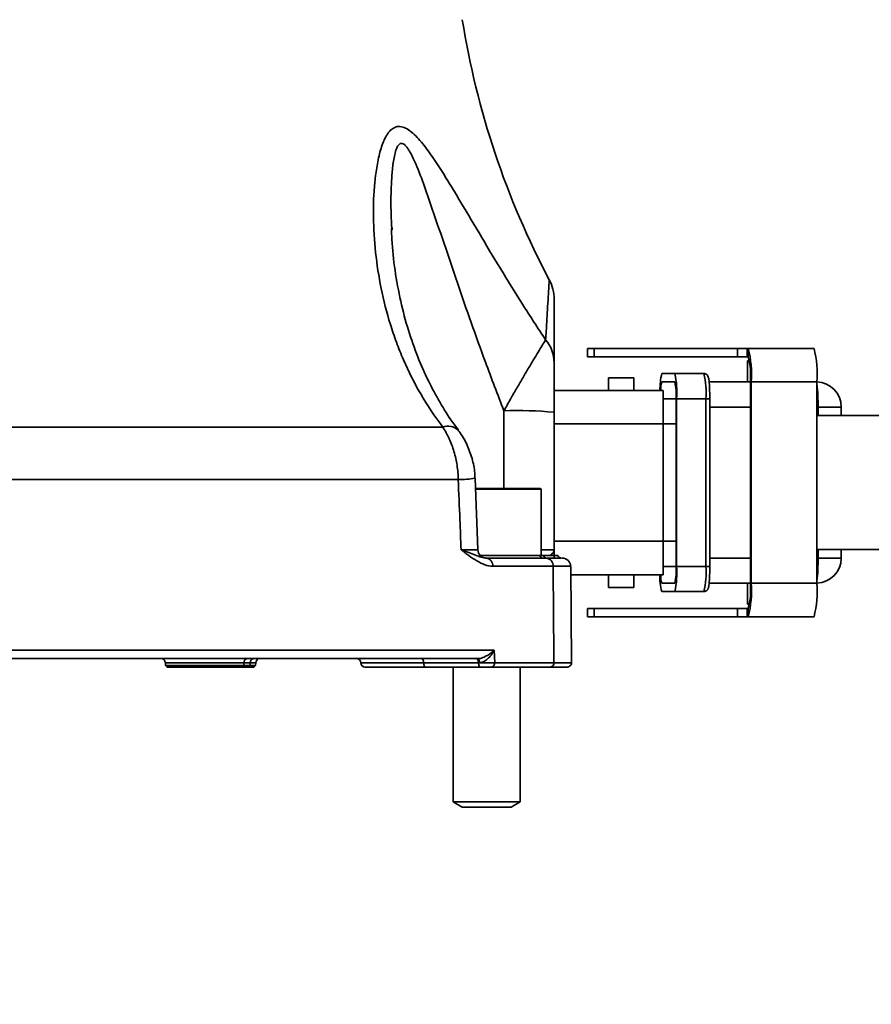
# Model space of a CAD drawing. Header units: millimetres. Extents: x 0 to 297, y 0 to 209.
# Tile 23 of 46: x 130 to 140, y 35 to 47. Entities that reach past the tile are written whole.
import ezdxf

# ---------------------------------------------------------------- set-up
doc = ezdxf.new("R2010")
doc.units = ezdxf.units.MM
doc.layers.add('图层0', color=7, linetype='Continuous')
doc.styles.add('SLDTEXTSTYLE0', font='SIMSUN.TTC')
doc.styles.add('SLDTEXTSTYLE5', font='SIMSUN.TTC', dxfattribs={"bigfont": 'bigfont'})
doc.dimstyles.new('SLDDIMSTYLE0', dxfattribs={"dimtxt": 4.5, "dimasz": 3, "dimexe": 0, "dimexo": 0.0625, "dimgap": 1.125, "dimtad": 2, "dimlfac": 10, "dimrnd": 1e-09, "dimzin": 12, "dimdsep": 46, "dimtxsty": 'SLDTEXTSTYLE0', "dimsah": 1, "dimcen": 0.09, "dimadec": 0, "dimazin": 3, "dimtfac": 1, "dimtofl": 0, "dimtmove": 0, "dimatfit": 3, "dimfxl": 0, "dimfrac": 2, "dimtolj": 1, "dimtzin": 12, "dimarcsym": 0})
doc.dimstyles.new('SLDDIMSTYLE10', dxfattribs={"dimtxt": 3.5, "dimasz": 3, "dimexe": 0, "dimexo": 0.0625, "dimgap": 0.875, "dimtad": 0, "dimtih": 1, "dimtoh": 1, "dimlfac": 2, "dimrnd": 1e-09, "dimzin": 12, "dimdsep": 46, "dimtxsty": 'SLDTEXTSTYLE0', "dimblk1": 'NONE', "dimblk2": 'NONE', "dimsah": 1, "dimcen": 0, "dimadec": 0, "dimazin": 3, "dimtol": 1, "dimtp": 0.01, "dimtfac": 1, "dimtmove": 0, "dimatfit": 3, "dimldrblk": 'NONE', "dimfxl": 0, "dimfrac": 2, "dimtolj": 1, "dimarcsym": 0})
doc.dimstyles.new('SLDDIMSTYLE12', dxfattribs={"dimtxt": 3.5, "dimasz": 3, "dimexe": 0, "dimexo": 0.0625, "dimgap": 0.875, "dimtad": 0, "dimtih": 1, "dimtoh": 1, "dimdec": 6, "dimlfac": 2, "dimrnd": 1e-09, "dimzin": 12, "dimdsep": 46, "dimtxsty": 'SLDTEXTSTYLE0', "dimblk1": 'NONE', "dimblk2": 'NONE', "dimsah": 1, "dimcen": 0, "dimadec": 0, "dimazin": 3, "dimtfac": 1, "dimtmove": 0, "dimatfit": 3, "dimldrblk": 'NONE', "dimfxl": 0, "dimfrac": 2, "dimtolj": 1, "dimtzin": 12, "dimarcsym": 0})
doc.dimstyles.new('SLDDIMSTYLE7', dxfattribs={"dimtxt": 3.5, "dimasz": 3, "dimexe": 0, "dimexo": 0.0625, "dimgap": 0.875, "dimtad": 0, "dimtih": 1, "dimtoh": 1, "dimlfac": 3, "dimrnd": 1e-09, "dimzin": 12, "dimdsep": 46, "dimtxsty": 'SLDTEXTSTYLE0', "dimblk1": 'NONE', "dimblk2": 'NONE', "dimsah": 1, "dimcen": 0, "dimadec": 0, "dimazin": 3, "dimtfac": 1, "dimtmove": 0, "dimatfit": 3, "dimldrblk": 'NONE', "dimfxl": 0, "dimfrac": 2, "dimtolj": 1, "dimtzin": 12, "dimarcsym": 0})
doc.dimstyles.new('SLDDIMSTYLE8', dxfattribs={"dimtxt": 3.5, "dimasz": 3, "dimexe": 0, "dimexo": 0.0625, "dimgap": 0.875, "dimtad": 0, "dimtih": 1, "dimtoh": 1, "dimlfac": 3, "dimrnd": 1e-09, "dimzin": 12, "dimdsep": 46, "dimtxsty": 'SLDTEXTSTYLE0', "dimblk1": 'NONE', "dimblk2": 'NONE', "dimsah": 1, "dimcen": 0, "dimadec": 0, "dimazin": 3, "dimtol": 1, "dimtp": 0.03, "dimtfac": 1, "dimtmove": 0, "dimatfit": 3, "dimldrblk": 'NONE', "dimfxl": 0, "dimfrac": 2, "dimtolj": 1, "dimarcsym": 0})
doc.dimstyles.new('SLDDIMSTYLE9', dxfattribs={"dimtxt": 3.5, "dimasz": 3, "dimexe": 0, "dimexo": 0.0625, "dimgap": 0.875, "dimtad": 0, "dimtih": 1, "dimtoh": 1, "dimlfac": 2, "dimrnd": 1e-09, "dimzin": 12, "dimdsep": 46, "dimtxsty": 'SLDTEXTSTYLE0', "dimblk1": 'NONE', "dimblk2": 'NONE', "dimsah": 1, "dimcen": 0, "dimadec": 0, "dimazin": 3, "dimtfac": 1, "dimtmove": 0, "dimatfit": 3, "dimldrblk": 'NONE', "dimfxl": 0, "dimfrac": 2, "dimtolj": 1, "dimtzin": 12, "dimarcsym": 0})

# ---------------------------------------------------------------- blocks, each defined once
blk = doc.blocks.new('_D_15')
at = {"layer": '图层0'}
for p, q in [((141.218, 39.85), (141.218, 28.906)), ((117.776, 38.35), (117.776, 28.906)), ((117.776, 29.906), (141.218, 29.906))]:
    blk.add_line(p, q, dxfattribs=at)
for points in [[(117.776, 29.906), (120.776, 29.456), (120.776, 30.356)], [(141.218, 29.906), (138.218, 30.356), (138.218, 29.456)]]:
    blk.add_solid(points, dxfattribs=at)
at = {"layer": '图层0', "insert": (122.95, 35.142), "char_height": 4.5, "attachment_point": 1, "style": 'SLDTEXTSTYLE0'}
blk.add_mtext('234.4', dxfattribs=at)
blk = doc.blocks.new('_D_22')
at = {"layer": '图层0'}
blk.add_line((204.074, 119.317), (182.322, 119.317), dxfattribs=at)
at = {"layer": '图层0', "char_height": 3.5, "attachment_point": 1}
for s, insert, style in [(' 贯穿', (192.303, 122.388), 'SLDTEXTSTYLE5'), ('%%c', (186.396, 122.388), 'SLDTEXTSTYLE0'), ('6-', (182.322, 122.388), 'SLDTEXTSTYLE0'), ('9', (190.266, 122.388), 'SLDTEXTSTYLE0'), ('圆周均布', (184.257, 118.314), 'SLDTEXTSTYLE5')]:
    blk.add_mtext(s, dxfattribs=dict(at, insert=insert, style=style))
blk = doc.blocks.new('_None')
blk = doc.blocks.new('SW_SYMBOL_HOLE_DEPTH')
at = {"layer": '图层0', "color": 0}
for p, q in [((0, 875), (800, 875)), ((400, 875), (400, 75)), ((100, 555), (400, 75)), ((700, 555), (400, 75))]:
    blk.add_line(p, q, dxfattribs=at)
blk = doc.blocks.new('_D_23')
at = {"layer": '图层0'}
blk.add_line((191.362, 126.826), (170.308, 126.826), dxfattribs=at)
at = {"layer": '图层0', "xscale": 0.004072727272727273, "yscale": 0.004072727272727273, "zscale": 0.004072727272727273}
blk.add_blockref('SW_SYMBOL_HOLE_DEPTH', (184.071, 127.113), dxfattribs=at)
at = {"layer": '图层0', "attachment_point": 1, "style": 'SLDTEXTSTYLE0'}
for s, insert, char_height in [('0.03', (179.415, 131.727), 2), ('+', (178.252, 131.727), 2), ('%%c', (170.308, 130.899), 3.5), ('6', (187.737, 130.899), 3.5), ('4', (174.178, 130.899), 3.5), ('0', (179.415, 129.4), 2)]:
    blk.add_mtext(s, dxfattribs=dict(at, insert=insert, char_height=char_height))
blk = doc.blocks.new('_D_24')
at = {"layer": '图层0'}
blk.add_line((178.756, 90.244), (163.115, 90.244), dxfattribs=at)
at = {"layer": '图层0', "char_height": 3.5, "attachment_point": 1, "style": 'SLDTEXTSTYLE0'}
for s, insert in [('%%c', (169.225, 94.316)), ('PCD', (163.115, 94.316)), ('50', (173.095, 94.316))]:
    blk.add_mtext(s, dxfattribs=dict(at, insert=insert))
blk = doc.blocks.new('_D_25')
at = {"layer": '图层0'}
blk.add_line((203.051, 46.867), (224.105, 46.867), dxfattribs=at)
at = {"layer": '图层0', "xscale": 0.004072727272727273, "yscale": 0.004072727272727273, "zscale": 0.004072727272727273}
blk.add_blockref('SW_SYMBOL_HOLE_DEPTH', (218.402, 47.153), dxfattribs=at)
at = {"layer": '图层0', "attachment_point": 1, "style": 'SLDTEXTSTYLE0'}
for s, insert, char_height in [('0.01', (213.746, 51.768), 2), ('+', (212.582, 51.768), 2), ('%%c', (204.639, 50.94), 3.5), ('6', (208.509, 50.94), 3.5), ('6', (222.068, 50.94), 3.5), ('0', (213.746, 49.44), 2)]:
    blk.add_mtext(s, dxfattribs=dict(at, insert=insert, char_height=char_height))
blk = doc.blocks.new('_D_28')
at = {"layer": '图层0'}
blk.add_line((187.075, 96.227), (212.697, 96.227), dxfattribs=at)
at = {"layer": '图层0', "xscale": 0.004072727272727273, "yscale": 0.004072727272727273, "zscale": 0.004072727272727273}
blk.add_blockref('SW_SYMBOL_HOLE_DEPTH', (204.957, 96.085), dxfattribs=at)
at = {"layer": '图层0', "char_height": 3.5, "attachment_point": 1}
for s, insert, style in [('4 x  M6 ', (188.663, 99.871), 'SLDTEXTSTYLE0'), (' 7', (208.624, 99.871), 'SLDTEXTSTYLE0'), ('圆周均布', (192.533, 95.798), 'SLDTEXTSTYLE5')]:
    blk.add_mtext(s, dxfattribs=dict(at, insert=insert, style=style))

msp = doc.modelspace()

# ---------------------------------------------------------------- linework, layer by layer
at = {"color": 7, "linetype": 'Continuous', "lineweight": 35}
for p, q in [((134.44241049, 44.46486902), (134.44104351, 44.49125846)), ((136.77405702, 43.04986107), (136.77405702, 42.94986107)), ((136.85278254, 43.04986107), (136.77405702, 43.04986107)), ((136.85278254, 42.94986107), (136.85278254, 43.04986107)), ((138.56477001, 43.04986107), (136.85278254, 43.04986107)), ((138.56477001, 42.94986107), (138.56477001, 43.04986107)), ((138.56477001, 43.04986107), (138.67931761, 43.04986107)), ((138.67931761, 43.04986107), (138.67931761, 42.94986107)), ((138.69123634, 43.04986107), (138.67931761, 43.04986107)), ((139.47605011, 43.04986107), (138.69123634, 43.04986107)), ((138.69123634, 42.94986107), (138.69123634, 43.04986107)), ((136.85278254, 42.94986107), (136.77405702, 42.94986107)), ((138.56477001, 42.94986107), (136.85278254, 42.94986107)), ((138.67931761, 42.94986107), (138.56477001, 42.94986107)), ((138.69123634, 42.94986107), (138.67931761, 42.94986107)), ((138.68360848, 42.89986107), (138.68360848, 42.64986107)), ((138.70525079, 42.89986107), (138.68360848, 42.89986107)), ((137.81361047, 42.74986107), (137.6598239, 42.74986107)), ((137.81361047, 42.74986107), (138.16257423, 42.74986107)), ((137.02405702, 42.69986107), (137.02405702, 42.54986107)), ((137.32405702, 42.69986107), (137.02405702, 42.69986107)), ((137.32405702, 42.54986107), (137.32405702, 42.69986107)), ((137.81361047, 42.64986107), (137.6598239, 42.64986107)), ((138.22434696, 42.64986107), (138.71658942, 42.64986107)), ((138.72504045, 42.64986107), (138.71658942, 42.64986107)), ((138.71658942, 40.24986107), (138.71658942, 42.64986107)), ((139.50985422, 42.64986107), (138.72504045, 42.64986107)), ((138.72504045, 40.24986107), (138.72504045, 42.64986107)), ((139.50985422, 42.64986107), (139.50985422, 42.24986107)), ((136.37405702, 42.54986107), (137.67405702, 42.54986107)), ((137.67405702, 42.54986107), (137.67405702, 42.14986107)), ((137.82898912, 42.44986107), (137.67405702, 42.44986107)), ((137.82898912, 40.44986107), (137.82898912, 42.44986107)), ((137.83667845, 40.44986107), (137.83667845, 42.44986107)), ((138.18564222, 42.44986107), (137.83667845, 42.44986107)), ((138.18564222, 40.44986107), (138.18564222, 42.44986107)), ((138.23179755, 40.44986107), (138.23179755, 42.44986107)), ((136.37405702, 42.28845719), (136.37405702, 40.64986107)), ((139.800888, 42.24986107), (139.800888, 42.34986107)), ((139.50985422, 42.24986107), (139.50985422, 40.64986107)), ((139.50985422, 42.24986107), (140.99236498, 42.24986107)), ((129.73272399, 42.11179596), (135.04549008, 42.11179596)), ((137.67405702, 42.14986107), (137.67405702, 40.74986107)), ((135.23008353, 41.48556484), (129.76631723, 41.48556484)), ((135.464254, 40.64613768), (135.43100114, 41.50268312)), ((135.43364308, 41.37986107), (136.20828566, 41.37986107)), ((136.21828566, 40.57986107), (136.21828566, 41.36986107)), ((137.67405702, 40.74986107), (137.67405702, 40.34986107)), ((140.99236498, 40.64986107), (139.50985422, 40.64986107)), ((139.50985422, 40.64986107), (139.50985422, 40.24986107)), ((139.800888, 40.54986107), (139.800888, 40.64986107)), ((135.49256774, 40.57986107), (136.20345946, 40.57986107)), ((135.56383835, 40.54986107), (136.23770336, 40.54986107)), ((136.20345946, 40.57986107), (136.24917764, 40.57986107)), ((136.24917764, 40.57986107), (136.41769664, 40.57986107)), ((136.42596829, 40.54986107), (136.33983547, 40.54986107)), ((136.46349064, 40.54986107), (136.46096829, 40.54986107)), ((136.36236921, 40.45160631), (135.64267796, 40.45160631)), ((136.58226043, 39.30034317), (136.57204124, 40.45077931)), ((137.82898912, 40.44986107), (137.67405702, 40.44986107)), ((137.83667845, 40.44986107), (138.18564222, 40.44986107)), ((137.67405702, 40.34986107), (136.57293769, 40.34986107)), ((137.02405702, 40.34986107), (137.02405702, 40.19986107)), ((137.32405702, 40.19986107), (137.32405702, 40.34986107)), ((137.32405702, 40.19986107), (137.02405702, 40.19986107)), ((137.6598239, 40.24986107), (137.81361047, 40.24986107)), ((138.71658942, 40.24986107), (138.22386499, 40.24986107)), ((138.68360848, 40.24986107), (138.68360848, 39.99986107)), ((138.72504045, 40.24986107), (138.71658942, 40.24986107)), ((138.72504045, 40.24986107), (139.50985422, 40.24986107)), ((137.6598239, 40.14986107), (137.81361047, 40.14986107)), ((138.16257423, 40.14986107), (137.81361047, 40.14986107)), ((136.77405702, 39.94986107), (136.77405702, 39.84986107)), ((136.77405702, 39.94986107), (136.85278254, 39.94986107)), ((136.85278254, 39.84986107), (136.85278254, 39.94986107)), ((136.85278254, 39.94986107), (138.56477001, 39.94986107)), ((138.56477001, 39.84986107), (138.56477001, 39.94986107)), ((138.56477001, 39.94986107), (138.67931761, 39.94986107)), ((138.67931761, 39.94986107), (138.67931761, 39.84986107)), ((138.67931761, 39.94986107), (138.69123634, 39.94986107)), ((138.70525079, 39.99986107), (138.68360848, 39.99986107)), ((138.69123634, 39.84986107), (138.69123634, 39.94986107)), ((136.77405702, 39.84986107), (136.85278254, 39.84986107)), ((136.85278254, 39.84986107), (138.56477001, 39.84986107)), ((138.67931761, 39.84986107), (138.56477001, 39.84986107)), ((138.67931761, 39.84986107), (138.69123634, 39.84986107)), ((139.47605011, 39.84986107), (138.69123634, 39.84986107)), ((129.15158634, 39.45160631), (135.65990588, 39.45160631)), ((135.46331148, 39.34986107), (129.32498036, 39.34986107)), ((135.65990588, 39.45160631), (135.66552937, 39.30073369)), ((131.73475005, 39.30160605), (131.73585903, 39.26984889)), ((131.73585903, 39.26984889), (131.75729334, 39.24986107)), ((131.73585903, 39.26984889), (132.6701742, 39.26984889)), ((132.65161155, 39.24986107), (131.75729334, 39.24986107)), ((132.6701742, 39.26984889), (132.65161155, 39.24986107)), ((132.72661155, 39.24986107), (132.65161155, 39.24986107)), ((132.67113461, 39.30160605), (132.6701742, 39.26984889)), ((132.6701742, 39.26984889), (132.7451742, 39.26984889)), ((132.74613461, 39.30160605), (132.67113461, 39.30160605)), ((132.7451742, 39.26984889), (132.72661155, 39.24986107)), ((132.79082071, 39.24986107), (132.72661155, 39.24986107)), ((132.74613461, 39.30160605), (132.7451742, 39.26984889)), ((132.7451742, 39.26984889), (132.81225501, 39.26984889)), ((132.79082071, 39.24986107), (132.81225501, 39.26984889)), ((132.81225501, 39.26984889), (132.813364, 39.30160605)), ((134.06647868, 39.30160605), (134.06660056, 39.2981161)), ((134.84242788, 39.24986107), (134.1165701, 39.24986107)), ((135.47188843, 39.30160605), (134.81738217, 39.30160605)), ((134.81738217, 39.30160605), (134.81744311, 39.2981161)), ((134.81744311, 39.2981161), (135.47201725, 39.2981161)), ((135.49700202, 39.24986107), (134.84242788, 39.24986107)), ((135.16828566, 39.24986107), (135.16828566, 37.64235924)), ((135.47201725, 39.2981161), (135.47188843, 39.30160605)), ((136.32854766, 39.24986107), (135.62607451, 39.24986107)), ((135.66552937, 39.30073369), (136.37153231, 39.30073369)), ((135.96828566, 37.64235924), (135.96828566, 39.24986107)), ((135.16828566, 37.64235924), (135.27653566, 37.57986107)), ((135.16828566, 37.64235924), (135.9376839, 37.64235924)), ((135.27653566, 37.57986107), (135.8377155, 37.57986107)), ((135.8377155, 37.57986107), (135.86003566, 37.57986107)), ((135.86003566, 37.57986107), (135.96828566, 37.64235924)), ((135.9376839, 37.64235924), (135.96828566, 37.64235924))]:
    msp.add_line(p, q, dxfattribs=at)
at = {"color": 8, "linetype": 'Continuous', "lineweight": 35}
for p, q in [((138.18564222, 42.44986107), (138.23179755, 42.44986107)), ((138.71658942, 42.34986107), (138.23179755, 42.34986107)), ((139.52395598, 42.34986107), (139.50985422, 42.34986107)), ((139.52395598, 42.24986107), (139.52395598, 42.34986107)), ((139.800888, 42.34986107), (139.52395598, 42.34986107)), ((137.67405702, 42.14986107), (136.37405702, 42.14986107)), ((137.82898912, 42.14986107), (137.67405702, 42.14986107)), ((136.21828566, 41.36986107), (135.43332212, 41.36986107)), ((136.37405702, 40.74986107), (137.67405702, 40.74986107)), ((137.82898912, 40.74986107), (137.67405702, 40.74986107)), ((139.52395598, 40.54986107), (139.52395598, 40.64986107)), ((138.23179755, 40.54986107), (138.71658942, 40.54986107)), ((139.50985422, 40.54986107), (139.52395598, 40.54986107)), ((139.800888, 40.54986107), (139.52395598, 40.54986107)), ((138.18564222, 40.44986107), (138.23179755, 40.44986107)), ((132.67113461, 39.30160605), (131.73475005, 39.30160605)), ((132.813364, 39.30160605), (132.74613461, 39.30160605)), ((134.81738217, 39.30160605), (134.06647868, 39.30160605)), ((134.06660056, 39.2981161), (134.81744311, 39.2981161))]:
    msp.add_line(p, q, dxfattribs=at)
at = {"color": 8, "linetype": 'Continuous', "lineweight": 35, "flags": 128}
msp.add_lwpolyline([(135.77408416, 41.37986107), (135.7744761, 41.54924031), (135.77616196, 42.30590694)], dxfattribs=at)
at = {"color": 7, "linetype": 'Continuous', "lineweight": 35, "flags": 128}
for points in [[(134.7923974, 39.34986107), (134.79716763, 39.34894243), (134.80176257, 39.34622027), (134.80601338, 39.3417946), (134.80976386, 39.33582806), (134.8128762, 39.3285399), (134.81523604, 39.32019791), (134.81675665, 39.31110863), (134.81738217, 39.30160605)], [(135.44690366, 39.34986107), (135.45167388, 39.34894243), (135.45626882, 39.34622027), (135.46051963, 39.3417946), (135.46427012, 39.33582806), (135.46738246, 39.3285399), (135.4697423, 39.32019791), (135.47126291, 39.31110863), (135.47188843, 39.30160605)], [(135.46331148, 39.34986107), (135.46730471, 39.34893979), (135.47115078, 39.34620987), (135.47470797, 39.34177193), (135.47784517, 39.33578951), (135.48044679, 39.32848307), (135.48241694, 39.32012187), (135.48368302, 39.31101402), (135.48419839, 39.30149517)], [(134.81744311, 39.2981161), (134.81806863, 39.28861352), (134.81958924, 39.27952424), (134.82194908, 39.27118225), (134.82506142, 39.26389408), (134.8288119, 39.25792755), (134.83306271, 39.25350188), (134.83765765, 39.25077972), (134.84242788, 39.24986107)], [(135.47201725, 39.2981161), (135.47264277, 39.28861352), (135.47416338, 39.27952424), (135.47652322, 39.27118225), (135.47963556, 39.26389408), (135.48338605, 39.25792755), (135.48763686, 39.25350188), (135.4922318, 39.25077972), (135.49700202, 39.24986107)]]:
    msp.add_lwpolyline(points, dxfattribs=at)
at = {"color": 7, "linetype": 'Continuous', "lineweight": 35}
for centre, radius, start, end in [((145.1533946, 48.54863125), 10, 189.081809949, 207.911673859), ((135.87406138, 43.63496671), 0.49999564, 359.995236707, 27.819495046), ((135.95500396, 42.87914926), 0.41906191, 0.372161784, 40.57353571), ((137.51639919, 42.74914688), 1.2127124, 355.303889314, 14.357317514), ((138.30121296, 42.74914688), 1.2127124, 355.303889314, 14.357317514), ((137.81010848, 42.72432543), 0.9095343, 355.303889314, 14.357317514), ((138.39426129, 42.56881325), 0.75642355, 166.151987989, 181.435694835), ((136.84399966, 42.52441763), 0.99547469, 355.704783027, 13.089233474), ((137.19296343, 42.52441763), 0.99547469, 355.704783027, 13.089233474), ((137.94823886, 42.5605622), 0.30192296, 162.796458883, 182.031172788), ((137.16720326, 42.49956545), 0.66364979, 355.704783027, 13.089233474), ((139.500888, 42.34986107), 0.3, 0, 88.287323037), ((135.94544251, 37.85429578), 4.4548286, 84.478833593, 92.17772615), ((136.20828566, 41.36986107), 0.01, 0, 90), ((135.56398202, 40.64986106), 0.09999999, 182.131693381, 269.993582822), ((135.55212679, 40.45970589), 0.09091269, 354.888636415, 82.598467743), ((136.24132679, 40.58854117), 0.03884944, 192.910520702, 264.648332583), ((136.28928651, 40.59058454), 0.04151764, 194.968449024, 261.004564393), ((136.2676155, 40.45594694), 0.09485308, 357.377139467, 80.791272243), ((136.4714483, 40.44986108), 0.1, 0.757391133, 90.076166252), ((139.500888, 40.54986107), 0.3, 271.712676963, 0), ((136.84399966, 40.37530452), 0.99547469, 346.910766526, 4.295216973), ((137.16720326, 40.4001567), 0.66364979, 346.910766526, 4.295216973), ((137.19296343, 40.37530452), 0.99547469, 346.910766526, 4.295216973), ((138.19335989, 40.30906217), 0.5567815, 175.797809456, 196.61450772), ((137.94823886, 40.33915995), 0.30192296, 177.968827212, 197.203541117), ((137.51639919, 40.15057527), 1.2127124, 345.642682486, 4.696110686), ((137.81010848, 40.17539672), 0.9095343, 345.642682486, 4.696110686), ((138.30121296, 40.15057527), 1.2127124, 345.642682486, 4.696110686), ((131.68478051, 39.29986107), 0.05, 2, 90), ((132.71784928, 39.30324442), 0.04674339, 94.22012285, 182.008649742), ((132.79284928, 39.30324442), 0.04674339, 94.22012285, 182.008649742), ((132.86333354, 39.29986107), 0.05, 90, 178), ((134.01650914, 39.29986107), 0.05, 2, 90), ((134.1165701, 39.29986107), 0.05, 182, 270), ((135.61996116, 39.2953385), 0.04588648, 277.656144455, 6.752285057), ((136.32466872, 39.29673475), 0.0470339, 274.730631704, 4.877320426), ((136.53182267, 39.29986107), 0.05, 269.843304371, 1.137883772)]:
    msp.add_arc(centre, radius, start, end, dxfattribs=at)
at = {"color": 8, "linetype": 'Continuous', "lineweight": 35}
for centre, radius, start, end in [((137.56279744, 42.38837312), 1.96153664, 358.875004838, 6.966092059), ((135.10705655, 41.94089533), 0.18165202, 48.169263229, 109.811411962), ((135.22671864, 42.71127811), 1.22571789, 270.157291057, 279.582102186), ((137.56279744, 40.51134903), 1.96153664, 353.033907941, 1.124995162)]:
    msp.add_arc(centre, radius, start, end, dxfattribs=at)
at = {"color": 7, "linetype": 'Continuous', "lineweight": 35}
for points, knots in [([(135.04549008, 42.11179596), (134.94705278, 42.240987), (134.8599181, 42.37244895), (134.70442521, 42.6400649), (134.63609678, 42.77621596), (134.54595589, 42.98393373), (134.51797614, 43.05375371), (134.46594243, 43.19453864), (134.4418553, 43.26562763), (134.37569109, 43.47902532), (134.33951628, 43.62182971), (134.28128023, 43.90830822), (134.25923223, 44.0521678), (134.22873021, 44.33716566), (134.22016216, 44.47869354), (134.2165257, 44.75833502), (134.22135824, 44.89654234), (134.24096747, 45.09842818), (134.24958901, 45.16465403), (134.27187711, 45.29279386), (134.28561612, 45.35514975), (134.31963001, 45.47118486), (134.33980938, 45.52503341), (134.37761009, 45.59444764), (134.39148397, 45.61566071), (134.42278458, 45.65246772), (134.43981014, 45.66752852), (134.46774064, 45.683589), (134.47751966, 45.68787036), (134.4976133, 45.69388565), (134.51823624, 45.69739033), (134.53992486, 45.69580796), (134.56215115, 45.69166637), (134.57353942, 45.68829652), (134.60771358, 45.67477251), (134.63092536, 45.66106652), (134.67712768, 45.62681399), (134.69992577, 45.60648913), (134.74517992, 45.56122597), (134.76774122, 45.53614471), (134.81216444, 45.48314331), (134.83396106, 45.45532441), (134.89858387, 45.36901998), (134.94066634, 45.30774328), (135.0242277, 45.18078156), (135.06568663, 45.11504785), (135.1487113, 44.9805752), (135.19002175, 44.91222472), (135.31353161, 44.70604576), (135.39567568, 44.56661461), (135.56219028, 44.28614702), (135.6465172, 44.14506522), (135.81869951, 43.86214018), (135.90654172, 43.72028523), (136.0416292, 43.50712971), (136.08721003, 43.43601176), (136.17957003, 43.29363484), (136.22640638, 43.22229543), (136.27331157, 43.15171695)], [0, 0, 0, 0, 0.0625, 0.0625, 0.125, 0.125, 0.15625, 0.15625, 0.1875, 0.1875, 0.25, 0.25, 0.3125, 0.3125, 0.375, 0.375, 0.4375, 0.4375, 0.46875, 0.46875, 0.5, 0.5, 0.53125, 0.53125, 0.546875, 0.546875, 0.5625, 0.5625, 0.5703125, 0.5703125, 0.578125, 0.5859375, 0.5859375, 0.59375, 0.59375, 0.609375, 0.609375, 0.625, 0.625, 0.640625, 0.640625, 0.65625, 0.65625, 0.6875, 0.6875, 0.71875, 0.71875, 0.75, 0.75, 0.8125, 0.8125, 0.875, 0.875, 0.9375, 0.9375, 0.96875, 0.96875, 1, 1, 1, 1]), ([(135.23144841, 42.0782837), (135.2084146, 42.10844778), (135.12735064, 42.21460566), (135.00668842, 42.40971463), (134.86597335, 42.66982761), (134.73968844, 42.95732454), (134.62930629, 43.2725442), (134.53760287, 43.61897552), (134.47161609, 43.98156508), (134.43890188, 44.27368316), (134.4342717, 44.4376525), (134.43303883, 44.48131226)], [0, 0, 0, 0, 0.0406562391, 0.1430834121, 0.2544166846, 0.375499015, 0.5062474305, 0.6464332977, 0.7958757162, 0.9456482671, 1, 1, 1, 1]), ([(136.37405702, 43.63366348), (136.37405702, 43.6314475), (136.37405702, 43.62683429), (136.37405702, 43.56995651), (136.37405702, 43.46501146), (136.37405702, 43.3046925), (136.37405702, 43.10961191), (136.37405702, 42.9577925), (136.37405702, 42.88187123)], [0, 0, 0, 0, 0.1296697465, 0.2699447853, 0.4502362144, 0.6306279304, 0.8152858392, 1, 1, 1, 1]), ([(135.77616196, 42.30590694), (135.80121252, 42.35186955), (135.82671816, 42.39773594), (135.87796578, 42.4885404), (135.90342337, 42.53298065), (135.95383617, 42.62009582), (135.97879225, 42.66277071), (136.02800668, 42.74634454), (136.05190348, 42.78662988), (136.08624133, 42.84425959), (136.09749162, 42.86309514), (136.11921425, 42.89939213), (136.12970161, 42.91687913), (136.16002587, 42.96735085), (136.17873367, 42.99836642), (136.2128638, 43.05467022), (136.22830717, 43.07998847), (136.25427949, 43.12203138), (136.26501119, 43.1390947), (136.27331157, 43.15171695)], [0, 0, 0, 0, 0.125, 0.125, 0.25, 0.25, 0.375, 0.375, 0.5, 0.5, 0.5625, 0.5625, 0.625, 0.625, 0.75, 0.75, 0.875, 0.875, 1, 1, 1, 1]), ([(136.37405702, 42.88187123), (136.37405702, 42.86916521), (136.37405702, 42.85212798), (136.37405702, 42.82272924), (136.37405702, 42.81219506), (136.37405702, 42.79043086), (136.37405702, 42.77917614), (136.37405702, 42.7445088), (136.37405702, 42.72020477), (136.37405702, 42.6698223), (136.37405702, 42.6437688), (136.37405702, 42.56501201), (136.37405702, 42.51114981), (136.37405702, 42.40122606), (136.37405702, 42.34492037), (136.37405702, 42.28845719)], [0, 0, 0, 0, 0.125, 0.125, 0.1875, 0.1875, 0.25, 0.25, 0.375, 0.375, 0.5, 0.5, 0.75, 0.75, 1, 1, 1, 1]), ([(138.23179755, 42.44986107), (138.23173153, 42.46540477), (138.23153796, 42.51097465), (138.22934431, 42.58356761), (138.22461576, 42.65479417), (138.21904356, 42.69319638), (138.21340108, 42.714333), (138.20345814, 42.73145373), (138.18887907, 42.74399713), (138.17399999, 42.7493654), (138.16500694, 42.74975554), (138.16257423, 42.74986107)], [0, 0, 0, 0, 0.1067581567, 0.3129857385, 0.5211757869, 0.7349455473, 0.8334905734, 0.8864373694, 0.9340446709, 0.9821583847, 1, 1, 1, 1]), ([(135.23008353, 41.48556484), (135.22901216, 41.54294539), (135.22415246, 41.5993815), (135.20720472, 41.71044876), (135.19511644, 41.76507989), (135.16342795, 41.87245983), (135.14423155, 41.92379781), (135.09961967, 42.02147153), (135.07417866, 42.06789321), (135.04549008, 42.11179596)], [0, 0, 0, 0, 0.25, 0.25, 0.5, 0.5, 0.75, 0.75, 1, 1, 1, 1]), ([(135.42728089, 41.5021763), (135.42746078, 41.52232361), (135.42816523, 41.60122195), (135.39804761, 41.73921348), (135.33560286, 41.90702915), (135.27373462, 42.01899213), (135.23221301, 42.069949), (135.22843135, 42.07458999)], [0, 0, 0, 0, 0.0979759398, 0.3836809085, 0.6791951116, 0.9707821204, 1, 1, 1, 1]), ([(135.26452436, 40.64811583), (135.25961306, 40.76744232), (135.25470346, 40.88676903), (135.24979551, 41.00609597), (135.24322195, 41.16591853), (135.23665134, 41.32574149), (135.23008353, 41.48556484)], [0.0009835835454, 0.0009835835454, 0.0009835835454, 0.0009835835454, 0.0045671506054, 0.0045671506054, 0.0045671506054, 0.0093668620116, 0.0093668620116, 0.0093668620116, 0.0093668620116]), ([(135.64267796, 40.45160631), (135.61034599, 40.45160631), (135.5782553, 40.45870728), (135.51418423, 40.48168845), (135.48227208, 40.49769898), (135.41948947, 40.5347502), (135.38840922, 40.55590508), (135.34193622, 40.5895256), (135.32647723, 40.60104447), (135.29553633, 40.62440954), (135.27997179, 40.63631974), (135.26452436, 40.64811583)], [0, 0, 0, 0, 0.25, 0.25, 0.5, 0.5, 0.75, 0.75, 0.875, 0.875, 1, 1, 1, 1]), ([(135.56383835, 40.54986107), (135.54518351, 40.54986107), (135.52559514, 40.5543512), (135.48328906, 40.56716949), (135.46060623, 40.57560682), (135.41153769, 40.59427244), (135.38504968, 40.6045718), (135.3278966, 40.62593415), (135.29715788, 40.63703887), (135.26452436, 40.64811583)], [0, 0, 0, 0, 0.25, 0.25, 0.5, 0.5, 0.75, 0.75, 1, 1, 1, 1]), ([(136.37405702, 40.54986107), (136.37405702, 40.56526705), (136.37405702, 40.58162248), (136.37405702, 40.61527334), (136.37405702, 40.63244679), (136.37405702, 40.64986107)], [0, 0, 0, 0, 0.5, 0.5, 1, 1, 1, 1]), ([(136.46349064, 40.54986107), (136.46244116, 40.54986107), (136.44703852, 40.54863342), (136.40115919, 40.54828274), (136.38215387, 40.54837922), (136.33744053, 40.5488876), (136.31175459, 40.54929348), (136.28279499, 40.54957754)], [0, 0, 0, 0, 0.5, 0.5, 0.75, 0.75, 1, 1, 1, 1]), ([(136.46266033, 40.54987021), (136.46265612, 40.54987018), (136.46249127, 40.54986925), (136.46038081, 40.54992473), (136.45596846, 40.5503991), (136.4482093, 40.55208706), (136.43759044, 40.55663015), (136.42656996, 40.56606707), (136.41935907, 40.57473931), (136.41809206, 40.58044306), (136.41805076, 40.58062901)], [0, 0, 0, 0, 0.0037696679, 0.1474845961, 0.2493815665, 0.359040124, 0.5425346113, 0.7480600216, 0.9917864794, 1, 1, 1, 1]), ([(136.37153231, 39.30073369), (136.36987329, 39.50692239), (136.36822353, 39.7131108), (136.36658316, 39.9192989), (136.36517154, 40.09673493), (136.36376686, 40.27417074), (136.36236921, 40.45160631)], [0.000508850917, 0.000508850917, 0.000508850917, 0.000508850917, 0.006696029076, 0.006696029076, 0.006696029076, 0.012020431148, 0.012020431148, 0.012020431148, 0.012020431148]), ([(138.16257423, 40.14986107), (138.1693819, 40.15065291), (138.18182602, 40.15210035), (138.19634358, 40.16155844), (138.20567291, 40.17195203), (138.211629, 40.18264733), (138.21668069, 40.19673566), (138.22130394, 40.21980325), (138.22657194, 40.26822843), (138.23048998, 40.34473849), (138.23173249, 40.40990959), (138.23178828, 40.44416854), (138.23179755, 40.44986107)], [0, 0, 0, 0, 0.049636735, 0.0907337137, 0.1284574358, 0.1677184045, 0.2212961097, 0.3448546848, 0.5491122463, 0.7644935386, 0.96086781, 1, 1, 1, 1]), ([(135.46331148, 39.34986107), (135.48358906, 39.34986107), (135.50459249, 39.35549246), (135.54343892, 39.37017885), (135.56131859, 39.37929758), (135.59428834, 39.39874381), (135.60926796, 39.40906379), (135.63653089, 39.43006515), (135.64901734, 39.44094977), (135.65990588, 39.45160631)], [0, 0, 0, 0, 0.25, 0.25, 0.5, 0.5, 0.75, 0.75, 1, 1, 1, 1]), ([(135.48419839, 39.30149517), (135.50367867, 39.30131266), (135.52409094, 39.30882255), (135.55154929, 39.32466713), (135.56034701, 39.33079059), (135.57675432, 39.34374857), (135.58447281, 39.35065112), (135.60648892, 39.37233216), (135.61936202, 39.38778102), (135.64190932, 39.41922046), (135.65175644, 39.43552514), (135.65990588, 39.45160631)], [0, 0, 0, 0, 0.25, 0.25, 0.375, 0.375, 0.5, 0.5, 0.75, 0.75, 1, 1, 1, 1]), ([(135.47201725, 39.2981161), (135.48768194, 39.29825133), (135.50458137, 39.2984207), (135.54014831, 39.29882023), (135.55819835, 39.2990437), (135.6111274, 39.29975963), (135.64331732, 39.30027995), (135.66552937, 39.30073369)], [0, 0, 0, 0, 0.25, 0.25, 0.5, 0.5, 1, 1, 1, 1]), ([(135.62607451, 39.24986107), (135.61125563, 39.24986107), (135.58978604, 39.24986107), (135.55448527, 39.24986107), (135.54244639, 39.24986107), (135.51872359, 39.24986107), (135.50745099, 39.24986107), (135.49700202, 39.24986107)], [0, 0, 0, 0, 0.5, 0.5, 0.75, 0.75, 1, 1, 1, 1]), ([(136.52903626, 39.24986107), (136.52992598, 39.24986107), (136.53629236, 39.24986107), (136.50781087, 39.24986107), (136.44419716, 39.24986107), (136.3674631, 39.24986107), (136.32854766, 39.24986107)], [0, 0, 0, 0, 0.05183235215, 0.37088274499, 0.68094517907, 1, 1, 1, 1])]:
    msp.add_open_spline(points, degree=3, knots=knots, dxfattribs=at)
at = {"color": 8, "linetype": 'Continuous', "lineweight": 35}
for points, knots in [([(135.77616196, 42.30590694), (135.7015314, 42.49875292), (135.50666956, 43.00227747), (135.21902822, 43.83118281), (134.97517934, 44.5551888), (134.80429881, 45.05149443), (134.71207567, 45.28248996), (134.63727518, 45.42863033), (134.59322594, 45.47789023), (134.56874907, 45.49446587), (134.54763473, 45.49830872), (134.52212862, 45.48483248), (134.50531574, 45.45943252), (134.47819616, 45.39597295), (134.4539389, 45.28593918), (134.43459483, 45.07749107), (134.42207911, 44.80964884), (134.43162693, 44.59416845), (134.43662412, 44.48138901)], [0, 0, 0, 0, 0.1307844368, 0.3414806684, 0.5520445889, 0.615729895, 0.6791592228, 0.716766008, 0.7293833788, 0.7350633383, 0.7466401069, 0.7547532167, 0.770253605, 0.7762796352, 0.8155598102, 0.855260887, 0.9242455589, 1, 1, 1, 1]), ([(136.27331157, 43.15171695), (136.27771523, 43.22339197), (136.28652147, 43.36672457), (136.29761325, 43.5526309), (136.30653689, 43.70499774), (136.31411944, 43.83695996), (136.31519428, 43.85596948), (136.31583268, 43.86726017)], [0, 0, 0, 0, 0.1812175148, 0.3623909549, 0.5465825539, 0.7306929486, 1, 1, 1, 1]), ([(135.26452436, 40.64811583), (135.27830251, 40.64801225), (135.34934209, 40.64747816), (135.44294512, 40.64663399), (135.45462113, 40.64619639), (135.46016514, 40.64598861)], [0, 0, 0, 0, 0.1121905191, 0.5784495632, 1, 1, 1, 1]), ([(136.21828566, 40.64730622), (136.22395478, 40.64733516), (136.27520701, 40.64759676), (136.33529323, 40.64837688), (136.37179264, 40.64924856), (136.37366343, 40.64975461), (136.37405702, 40.64986107)], [0, 0, 0, 0, 0.0520003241, 0.4701139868, 0.8885168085, 1, 1, 1, 1]), ([(136.37405702, 40.64986107), (136.37405679, 40.64973138), (136.37405496, 40.6486976), (136.37391919, 40.64404886), (136.37128544, 40.61844922), (136.34707293, 40.59761398), (136.3264424, 40.57986107)], [0, 0, 0, 0, 0.0050852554, 0.0405348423, 0.1824771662, 1, 1, 1, 1]), ([(136.56866654, 40.45075307), (136.56956152, 40.4507705), (136.57622518, 40.45090028), (136.54808827, 40.45110593), (136.48432418, 40.4513826), (136.40567032, 40.45152688), (136.36236921, 40.45160631)], [0, 0, 0, 0, 0.0496151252, 0.3694173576, 0.6528468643, 1, 1, 1, 1]), ([(136.37153231, 39.30073369), (136.41118019, 39.30069874), (136.490476, 39.30062882), (136.55664649, 39.3004948), (136.58603417, 39.30038838), (136.57954859, 39.300324), (136.57856342, 39.30031422)], [0, 0, 0, 0, 0.3145548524, 0.6291100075, 0.9436610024, 1, 1, 1, 1])]:
    msp.add_open_spline(points, degree=3, knots=knots, dxfattribs=at)
at = {"color": 7, "linetype": 'Continuous', "lineweight": 35}
for points in [[(136.28279499, 40.54957754), (136.26835512, 40.54971889), (136.25331049, 40.54986107), (136.23770336, 40.54986107)], [(135.44690366, 39.34986107), (135.45223643, 39.34986107), (135.45771738, 39.34986107), (135.46331148, 39.34986107)], [(135.48419839, 39.30149517), (135.48000149, 39.30153449), (135.47588939, 39.30157153), (135.47188843, 39.30160605)]]:
    msp.add_open_spline(points, degree=3, dxfattribs=at)

# ---------------------------------------------------------------- dimensions: what is measured, and where the dimension line sits
at = {"layer": '图层0'}
for p1, text, dimstyle, picture, middle in [((0.77543146, 0.54911539), '<>{\\fGDT;x}6', 'SLDDIMSTYLE8', '_D_23', (180.0410525, 129.36328108)), ((1.83022353, 1.13061161), '6-<> 贯穿\\P圆周均布', 'SLDDIMSTYLE7', '_D_22', (192.40455492, 118.81497384)), ((11.59766357, 4.21162889), 'PCD<>', 'SLDDIMSTYLE9', '_D_24', (170.14165116, 92.78053674)), ((1.42520157, 0.42017707), '<>{\\fGDT;x}6', 'SLDDIMSTYLE10', '_D_25', (214.37188319, 49.40361891))]:
    dim = msp.add_diameter_dim_2p(p1=p1, p2=(0, 0), text=text, dimstyle=dimstyle, dxfattribs=at)
    dim.commit()
    dim.dimension.update_dxf_attribs({"geometry": picture, "text_midpoint": middle, "dimtype": 163})
dim = msp.add_diameter_dim_2p(p1=(1.17654838, 0.48662337), p2=(0, 0), text='4 x  M6 {\\fGDT;x} 7\\P圆周均布', dimstyle='SLDDIMSTYLE12', override={"dimpost": '<>'}, dxfattribs=at)
dim.commit()
dim.dimension.update_dxf_attribs({"geometry": '_D_28', "text_midpoint": (200.68000229, 96.01192323), "dimtype": 163})
dim = msp.add_linear_dim(base=(141.21807855, 29.90601228), p1=(117.77580253, 39.34986107), p2=(141.21807855, 40.84986107), dimstyle='SLDDIMSTYLE0', dxfattribs=at)
dim.commit()
dim.dimension.update_dxf_attribs({"geometry": '_D_15', "text_midpoint": (129.49694054, 29.90601228), "dimtype": 160})

doc.saveas('drawing.dxf')
